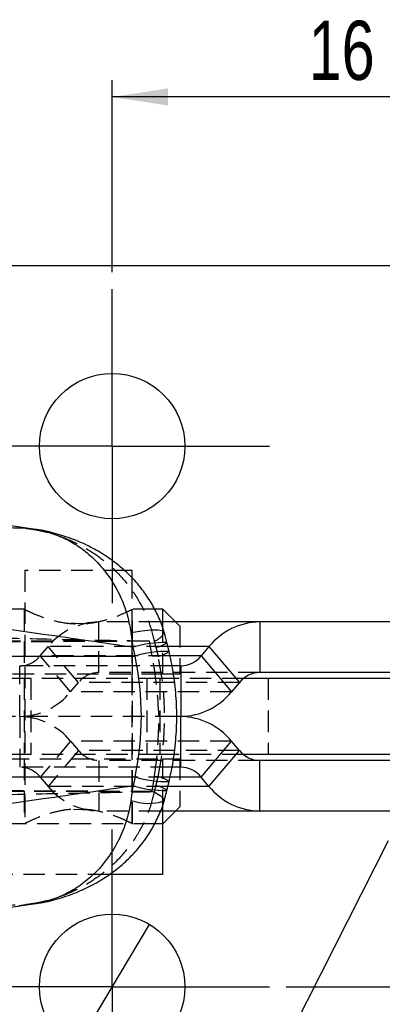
# Model space of a CAD drawing. Extents: x 17 to 198, y 4 to 144.
# Tile 14 of 25: x 72 to 83, y 45 to 74. Entities that reach past the tile are written whole.
import ezdxf

# ---------------------------------------------------------------- set-up
doc = ezdxf.new("R2010")
doc.units = 0
doc.header["$LTSCALE"] = 0.5
doc.linetypes.add('HIDDEN', pattern=[1.905, 1.27, -0.635])
doc.layers.get('0').update_dxf_attribs({"linetype": 'CONTINUOUS'})
doc.styles.add('SLDTEXTSTYLE0', font='TXT', dxfattribs={"width": 0.75})
doc.dimstyles.new('SLDDIMSTYLE0', dxfattribs={"dimtxt": 1.75, "dimasz": 1.651, "dimexe": 0, "dimexo": 0.0625, "dimgap": 0.4375, "dimtad": 1, "dimdec": 1, "dimrnd": 1e-09, "dimzin": 12, "dimtxsty": 'SLDTEXTSTYLE0', "dimsah": 1, "dimcen": 0.09, "dimazin": 3, "dimtfac": 1, "dimtofl": 0, "dimtmove": 0, "dimatfit": 3, "dimtolj": 1, "dimtzin": 12})
doc.dimstyles.new('SLDDIMSTYLE1', dxfattribs={"dimtxt": 1.75, "dimasz": 1.651, "dimexe": 0, "dimexo": 0.0625, "dimgap": 0.4375, "dimtad": 1, "dimdec": 3, "dimrnd": 1e-09, "dimzin": 12, "dimtxsty": 'SLDTEXTSTYLE0', "dimsah": 1, "dimcen": 0.09, "dimazin": 3, "dimtfac": 1, "dimtdec": 3, "dimtofl": 0, "dimtmove": 0, "dimatfit": 3, "dimtolj": 1, "dimtzin": 12})
doc.dimstyles.new('SLDDIMSTYLE2', dxfattribs={"dimtxt": 1.75, "dimasz": 1.651, "dimexe": 0, "dimexo": 0.0625, "dimgap": 0.4375, "dimtad": 1, "dimdec": 3, "dimrnd": 1e-09, "dimzin": 12, "dimtxsty": 'SLDTEXTSTYLE0', "dimblk1": 'NONE', "dimsah": 1, "dimcen": 0, "dimazin": 3, "dimtfac": 1, "dimtdec": 3, "dimtmove": 0, "dimatfit": 3, "dimtolj": 1, "dimtzin": 12})

# ---------------------------------------------------------------- blocks, each defined once
blk = doc.blocks.new('_D')
at = {"color": 218, "linetype": 'CONTINUOUS'}
for p, q in [((97.256, 66.88), (116.231, 66.88)), ((115.731, 66.88), (115.731, 40.21)), ((75.535, 40.21), (116.231, 40.21))]:
    blk.add_line(p, q, dxfattribs=at)
for points in [[(115.731, 66.88), (115.477, 65.229), (115.985, 65.229)], [(115.731, 40.21), (115.985, 41.861), (115.477, 41.861)]]:
    blk.add_solid(points, dxfattribs=at)
at = {"color": 218, "linetype": 'CONTINUOUS', "insert": (113.475, 51.387, -10.472), "char_height": 1.75, "attachment_point": 1, "rotation": 90, "style": 'SLDTEXTSTYLE0'}
blk.add_mtext('26,7', dxfattribs=at)
blk = doc.blocks.new('_D_1')
at = {"color": 218, "linetype": 'CONTINUOUS'}
for p, q in [((95.981, 61.546), (108.412, 61.546)), ((107.912, 45.546), (107.912, 61.546)), ((79.981, 45.546), (108.412, 45.546))]:
    blk.add_line(p, q, dxfattribs=at)
for points in [[(107.912, 61.546), (107.658, 59.895), (108.166, 59.895)], [(107.912, 45.546), (108.166, 47.197), (107.658, 47.197)]]:
    blk.add_solid(points, dxfattribs=at)
at = {"color": 218, "linetype": 'CONTINUOUS', "insert": (105.656, 52.045, -10.472), "char_height": 1.75, "attachment_point": 1, "rotation": 90, "style": 'SLDTEXTSTYLE0'}
blk.add_mtext('16', dxfattribs=at)
blk = doc.blocks.new('_D_2')
at = {"color": 218, "linetype": 'CONTINUOUS'}
for p, q in [((74.831, 66.696), (74.831, 72.38)), ((90.831, 66.696), (90.831, 72.38)), ((90.831, 71.88), (74.831, 71.88))]:
    blk.add_line(p, q, dxfattribs=at)
for points in [[(74.831, 71.88), (76.482, 71.626), (76.482, 72.134)], [(90.831, 71.88), (89.18, 72.134), (89.18, 71.626)]]:
    blk.add_solid(points, dxfattribs=at)
at = {"color": 218, "linetype": 'CONTINUOUS', "insert": (80.642, 74.136, -10.472), "char_height": 1.75, "attachment_point": 1, "style": 'SLDTEXTSTYLE0'}
blk.add_mtext('16', dxfattribs=at)
blk = doc.blocks.new('_D_3')
at = {"color": 218, "linetype": 'CONTINUOUS'}
for q in [(75.933, 47.392), (65.503, 29.918)]:
    blk.add_line((73.729, 43.7), q, dxfattribs=at)
blk.add_solid([(73.729, 43.7), (72.665, 42.412), (73.101, 42.152)], dxfattribs=at)
at = {"color": 218, "linetype": 'CONTINUOUS', "char_height": 1.75, "attachment_point": 1, "rotation": 59.1657, "style": 'SLDTEXTSTYLE0'}
for s, insert in [('4,3', (64.901, 33.351, -10.472)), ('%%c', (63.571, 31.071, -10.472))]:
    blk.add_mtext(s, dxfattribs=dict(at, insert=insert))
blk = doc.blocks.new('_NONE')
blk = doc.blocks.new('SW_CENTERMARKSYMBOL_0')
at = {"color": 0, "linetype": 'CONTINUOUS'}
for p, q in [((0, 2.5), (0, 4.65)), ((0, 0), (0, 2.5)), ((-2.5, 0), (-4.65, 0)), ((0, 0), (-2.5, 0)), ((0, 0), (0, -2.5)), ((0, 0), (2.5, 0)), ((2.5, 0), (4.65, 0)), ((0, -2.5), (0, -4.65))]:
    blk.add_line(p, q, dxfattribs=at)
blk = doc.blocks.new('SW_CENTERMARKSYMBOL_2')
at = {"color": 0, "linetype": 'CONTINUOUS'}
for p, q in [((0, 2.5), (0, 4.65)), ((0, 0), (0, 2.5)), ((-2.5, 0), (-4.65, 0)), ((0, 0), (-2.5, 0)), ((0, 0), (0, -2.5)), ((0, 0), (2.5, 0)), ((2.5, 0), (4.65, 0)), ((0, -2.5), (0, -4.65))]:
    blk.add_line(p, q, dxfattribs=at)

msp = doc.modelspace()

# ---------------------------------------------------------------- linework, layer by layer
at = {"color": 7, "linetype": 'CONTINUOUS'}
for p, q in [((96.7557, 66.8797), (69.6196, 66.8797)), ((72.5087, 59.0924), (68.1563, 59.7266)), ((75.4192, 57.8697), (75.2088, 57.8697)), ((75.4192, 57.6451), (75.4192, 57.8697)), ((76.3317, 56.7197), (76.0841, 56.7197)), ((76.7067, 56.3447), (76.3317, 56.7197)), ((76.3317, 56.3447), (76.3317, 56.7197)), ((79.1947, 56.3447), (76.2557, 56.3447)), ((79.1947, 56.3447), (79.1947, 54.8447)), ((99.6991, 56.3447), (79.1947, 56.3447)), ((75.4473, 55.5929), (75.3914, 56.0267)), ((76.5133, 55.4707), (76.4502, 55.7339)), ((75.5104, 55.3297), (75.4473, 55.5929)), ((77.6944, 55.6125), (77.4611, 55.3376)), ((77.6944, 55.6125), (78.5946, 54.5518)), ((55.8555, 55.3297), (75.5104, 55.3297)), ((77.4611, 55.3376), (78.3613, 54.2769)), ((76.861, 55.0447), (76.5989, 55.0447)), ((76.861, 55.0447), (76.861, 53.5447)), ((99.6991, 54.8447), (79.1947, 54.8447)), ((78.5946, 54.5518), (78.3613, 54.2769)), ((87.5429, 54.6697), (78.7151, 54.6697)), ((76.861, 53.5447), (76.7387, 53.5447)), ((76.861, 52.0447), (76.861, 53.5447)), ((77.4611, 51.7518), (78.3613, 52.8125)), ((78.5946, 52.5376), (78.3613, 52.8125)), ((77.6944, 51.4769), (78.5946, 52.5376)), ((87.5429, 52.4197), (78.7151, 52.4197)), ((79.1947, 50.7447), (79.1947, 52.2447)), ((99.6991, 52.2447), (79.1947, 52.2447)), ((76.861, 52.0447), (76.6037, 52.0447)), ((55.8555, 51.7597), (75.5104, 51.7597)), ((75.5104, 51.7597), (75.4473, 51.4965)), ((76.4502, 51.3555), (76.5133, 51.6187)), ((77.6944, 51.4769), (77.4611, 51.7518)), ((75.3914, 51.0627), (75.4473, 51.4965)), ((79.1947, 50.7447), (76.2567, 50.7447)), ((76.3317, 50.3697), (76.7067, 50.7447)), ((76.3317, 50.3697), (76.3317, 50.7447)), ((99.6991, 50.7447), (79.1947, 50.7447)), ((76.3317, 50.3697), (76.1098, 50.3697)), ((76.3317, 48.8697), (76.3317, 50.3697)), ((79.4965, 42.9528), (83.0003, 49.8795)), ((76.3317, 48.8697), (74.7479, 48.8697)), ((68.1158, 47.3563), (72.5088, 47.9977))]:
    msp.add_line(p, q, dxfattribs=at)
at = {"color": 7, "linetype": 'HIDDEN'}
for p, q in [((72.084, 59.1441), (72.272, 59.1168)), ((72.6061, 59.0749), (72.5084, 59.088)), ((75.2088, 57.8697), (72.2442, 57.8697)), ((72.2442, 57.8697), (72.2442, 50.3697)), ((75.4192, 50.3697), (75.4192, 57.6451)), ((72.2446, 56.7197), (37.5755, 56.7197)), ((72.2317, 56.7197), (72.2317, 54.7947)), ((76.0841, 56.7197), (75.4111, 56.7197)), ((75.4317, 54.7947), (75.4317, 56.7197)), ((73.8317, 56.2871), (73.629, 56.305)), ((73.981, 56.2929), (73.8317, 56.2871)), ((76.2557, 56.3447), (74.4351, 56.3447)), ((74.4351, 54.8447), (74.4351, 56.3447)), ((76.3317, 54.7947), (76.3317, 56.3447)), ((76.8317, 56.2197), (76.7067, 56.3447)), ((76.8317, 56.2197), (76.8317, 54.7947)), ((75.932, 55.7692), (52.9552, 55.6513)), ((75.932, 55.7692), (71.5966, 55.7692)), ((76.0142, 55.3297), (75.932, 55.7692)), ((76.0766, 55.777), (76.1261, 55.5929)), ((72.7015, 55.3376), (72.9347, 55.6125)), ((73.8349, 54.5518), (72.9347, 55.6125)), ((76.4794, 55.6125), (72.9347, 55.6125)), ((76.1261, 55.5929), (76.1892, 55.3297)), ((73.6016, 54.2769), (72.7015, 55.3376)), ((76.5401, 55.3376), (72.7015, 55.3376)), ((76.1892, 55.3297), (76.0142, 55.3297)), ((76.5989, 55.0447), (57.0392, 55.0447)), ((76.3317, 54.7947), (69.8317, 54.7947)), ((72.1013, 53.5447), (72.1013, 55.0447)), ((79.1947, 54.8447), (74.4351, 54.8447)), ((76.8317, 54.7947), (76.3317, 54.7947)), ((72.4254, 54.6697), (71.0631, 54.6697)), ((72.2317, 54.6697), (72.2317, 52.4197)), ((72.4254, 54.6697), (72.4254, 52.4197)), ((76.2436, 54.6697), (72.4254, 54.6697)), ((73.6016, 54.2769), (73.8349, 54.5518)), ((78.5946, 54.5518), (73.8349, 54.5518)), ((75.4317, 52.4197), (75.4317, 54.6697)), ((75.8546, 54.6697), (75.8546, 52.4197)), ((76.2436, 54.6697), (76.2436, 52.4197)), ((78.7151, 54.6697), (76.2436, 54.6697)), ((79.4466, 54.6697), (79.4466, 52.4197)), ((78.3613, 54.2769), (73.6016, 54.2769)), ((76.7387, 53.5447), (57.0392, 53.5447)), ((72.1013, 53.5447), (72.1013, 52.0447)), ((73.6016, 52.8125), (72.7015, 51.7518)), ((78.3613, 52.8125), (73.6016, 52.8125)), ((73.6016, 52.8125), (73.8349, 52.5376)), ((73.8349, 52.5376), (72.9347, 51.4769)), ((78.5946, 52.5376), (73.8349, 52.5376)), ((69.8317, 52.2947), (76.3317, 52.2947)), ((72.4254, 52.4197), (71.0631, 52.4197)), ((72.2317, 52.2947), (72.2317, 50.3697)), ((76.2436, 52.4197), (72.4254, 52.4197)), ((79.1947, 52.2447), (74.4351, 52.2447)), ((74.4351, 52.2447), (74.4351, 50.7447)), ((75.4317, 50.3697), (75.4317, 52.2947)), ((78.7151, 52.4197), (76.2436, 52.4197)), ((76.3317, 50.7447), (76.3317, 52.2947)), ((76.3317, 52.2947), (76.8317, 52.2947)), ((76.8317, 52.2947), (76.8317, 50.8697)), ((76.6037, 52.0447), (57.0392, 52.0447)), ((72.7015, 51.7518), (72.9347, 51.4769)), ((76.5416, 51.7518), (72.7015, 51.7518)), ((76.0143, 51.3202), (76.0802, 51.7597)), ((76.1892, 51.7597), (76.0802, 51.7597)), ((76.1261, 51.4965), (76.1892, 51.7597)), ((76.0143, 51.3202), (53.3225, 51.4365)), ((76.0143, 51.3202), (71.5143, 51.3202)), ((76.4794, 51.4769), (72.9347, 51.4769)), ((76.1261, 51.4965), (76.0766, 51.3124)), ((73.6825, 50.7965), (73.8317, 50.8023)), ((73.8317, 50.8023), (74.0345, 50.7843)), ((76.2567, 50.7447), (74.4351, 50.7447)), ((76.7067, 50.7447), (76.8317, 50.8697)), ((76.1098, 50.3697), (71.3317, 50.3697)), ((74.7479, 48.8697), (71.3317, 48.8697)), ((72.272, 47.9726), (72.084, 47.9453)), ((72.5084, 48.0011), (72.5973, 48.0129))]:
    msp.add_line(p, q, dxfattribs=at)
at = {"color": 8, "linetype": 'CONTINUOUS'}
for p, q in [((77.6944, 55.6125), (76.4794, 55.6125)), ((77.4611, 55.3376), (76.5401, 55.3376)), ((77.4611, 51.7518), (76.5416, 51.7518)), ((77.6944, 51.4769), (76.4794, 51.4769))]:
    msp.add_line(p, q, dxfattribs=at)
at = {"color": 8, "linetype": 'CONTINUOUS', "flags": 128}
msp.add_lwpolyline([(75.3914, 56.0267), (75.7122, 56.0798), (75.978, 56.1087), (76.1799, 56.1124), (76.311, 56.0907), (76.3668, 56.0443), (76.3668, 56.0443)], dxfattribs=at)
at = {"color": 7, "linetype": 'HIDDEN', "flags": 128}
msp.add_lwpolyline([(76.0766, 51.3124), (76.2476, 51.2046), (76.3454, 51.1145), (76.3668, 51.0451), (76.3667, 51.045)], dxfattribs=at)
at = {"color": 7, "linetype": 'CONTINUOUS'}
for centre in [(74.8315, 61.5457), (74.8315, 45.5457)]:
    msp.add_circle(centre, 2.15, dxfattribs=at)
at = {"color": 7, "linetype": 'HIDDEN'}
for centre, radius, start, end in [((74.4707, 54.3686), 1.9764, 91.03204, 140.99716), ((75.9573, 56.1976), 0.4372, 285.83502, 339.46607), ((75.9918, 56.3446), 0.7637, 280.13346, 306.89606), ((76.0545, 56.0825), 0.7648, 280.14823, 306.86965), ((72.0871, 55.8351), 0.7906, 271.03203, 320.99716), ((74.4493, 54.0542), 0.7906, 91.03205, 140.99713), ((72.0657, 55.5208), 1.9764, 271.03204, 320.99717), ((72.0657, 51.5686), 1.9765, 39.00284, 88.96796), ((74.4493, 53.0351), 0.7906, 219.00289, 268.96794), ((72.0871, 51.2542), 0.7906, 39.00282, 88.96798), ((76.0545, 51.0068), 0.7648, 53.13027, 79.85178), ((74.4707, 52.7208), 1.9764, 219.00282, 268.96797), ((75.9918, 50.7448), 0.7637, 53.10394, 79.86654)]:
    msp.add_arc(centre, radius, start, end, dxfattribs=at)
at = {"color": 7, "linetype": 'CONTINUOUS'}
for centre, radius, start, end in [((79.2303, 54.3686), 1.9764, 91.03203, 140.99717), ((76.8467, 55.8351), 0.7906, 271.03206, 320.99711), ((79.209, 54.0542), 0.7906, 91.03199, 140.9972), ((76.8254, 55.5208), 1.9764, 271.03202, 320.99719), ((76.8254, 51.5686), 1.9764, 39.00281, 88.96798), ((79.209, 53.0351), 0.7906, 219.00283, 268.968), ((76.8467, 51.2542), 0.7906, 39.00287, 88.96795), ((79.2303, 52.7208), 1.9764, 219.00282, 268.96798)]:
    msp.add_arc(centre, radius, start, end, dxfattribs=at)
at = {"color": 8, "linetype": 'CONTINUOUS'}
for centre, radius, start, end in [((76.3759, 52.6256), 3.1091, 88.6307, 107.37802), ((76.4385, 52.3653), 3.1063, 88.61984, 107.38477), ((76.4385, 54.7241), 3.1063, 252.61524, 271.38012), ((76.3759, 54.4637), 3.1091, 252.62198, 271.3693), ((75.9049, 52.4769), 1.5045, 250.04218, 287.87493)]:
    msp.add_arc(centre, radius, start, end, dxfattribs=at)
at = {"color": 7, "linetype": 'CONTINUOUS'}
msp.add_ellipse((63.6205, 53.5447), major_axis=(12.0733, 0), ratio=0.8514179, start_param=6.1086524, end_param=6.4577182, dxfattribs=at)
at = {"color": 7, "linetype": 'HIDDEN'}
for centre, major_axis, ratio, start_param, end_param in [((67.4652, 53.5447), (-1.3526, 10.2154), 0.8468696, 4.6007209, 4.7752539), ((63.6205, 53.5447), (12.7626, 0), 0.805435, 6.1086524, 6.4577182), ((67.4652, 53.5447), (0, 10.2794), 0.8510166, 4.5378561, 4.712389)]:
    msp.add_ellipse(centre, major_axis=major_axis, ratio=ratio, start_param=start_param, end_param=end_param, dxfattribs=at)
for points, knots in [([(72.272, 59.1168), (71.7916, 59.1245), (70.8417, 59.1397), (69.8946, 59.1578), (69.4263, 59.1668)], [0, 0, 0, 0, 0.5056106, 1, 1, 1, 1]), ([(72.272, 59.1168), (72.2762, 59.1163), (72.2812, 59.1157), (72.2904, 59.1146), (72.3011, 59.1133), (72.3207, 59.1108), (72.3516, 59.1068), (72.4022, 59.0997), (72.485, 59.0871), (72.6205, 59.0633), (72.8437, 59.0157), (73.0236, 58.9658), (73.3272, 58.8692), (73.7012, 58.7224), (74.2298, 58.4299), (74.7419, 58.0491), (75.2249, 57.5633), (75.621, 56.9968), (75.9164, 56.395), (76.0227, 55.9847), (76.0766, 55.777)], [0, 0, 0, 0, 0.0024022, 0.0028172, 0.0051722, 0.008461, 0.0138416, 0.0226465, 0.0370643, 0.0607135, 0.0996848, 0.1647305, 0.1649371, 0.2777808, 0.3882415, 0.500691, 0.6316467, 0.7664448, 0.8817146, 1, 1, 1, 1]), ([(72.272, 59.1168), (72.2755, 59.1165), (72.2797, 59.1162), (72.2873, 59.1157), (72.2963, 59.115), (72.3125, 59.1138), (72.3383, 59.1116), (72.3804, 59.1076), (72.439, 59.1013), (72.4843, 59.0948), (72.5085, 59.0913)], [0, 0, 0, 0, 0.0447977, 0.052538, 0.0964225, 0.1577376, 0.258058, 0.4222341, 0.6910842, 1, 1, 1, 1]), ([(72.2446, 56.7133), (72.2405, 56.7153), (72.2151, 56.728), (72.3226, 56.6736), (72.5578, 56.5645), (72.9468, 56.4154), (73.4481, 56.2959), (73.9846, 56.2756), (74.4678, 56.3489), (74.8926, 56.4777), (75.2297, 56.6193), (75.4216, 56.7145), (75.4138, 56.7107), (75.4111, 56.7094)], [0, 0, 0, 0, 0.0183487, 0.1137155, 0.2104552, 0.3164857, 0.4292946, 0.5329972, 0.6251905, 0.7217293, 0.8306503, 0.9424793, 1, 1, 1, 1]), ([(71.4509, 55.8714), (72.2204, 55.8534), (73.763, 55.8173), (75.3043, 55.7904), (76.0766, 55.777)], [0, 0, 0, 0, 0.4988866, 1, 1, 1, 1]), ([(76.0766, 51.3124), (75.3043, 51.2989), (73.763, 51.2721), (72.2204, 51.236), (71.4509, 51.2179)], [0, 0, 0, 0, 0.5011134, 1, 1, 1, 1]), ([(76.0766, 51.3124), (76.0244, 51.1099), (75.9184, 50.6997), (75.6272, 50.1034), (75.2296, 49.5316), (74.7501, 49.0471), (74.2329, 48.6615), (73.7045, 48.3682), (73.3272, 48.2202), (73.0236, 48.1235), (72.8437, 48.0737), (72.6205, 48.0261), (72.485, 48.0023), (72.4022, 47.9897), (72.3516, 47.9826), (72.3207, 47.9786), (72.3011, 47.9761), (72.2904, 47.9748), (72.2812, 47.9737), (72.2762, 47.9731), (72.272, 47.9726)], [0, 0, 0, 0, 0.1152392, 0.2335553, 0.364458, 0.4993095, 0.6097524, 0.7222195, 0.8350631, 0.8352697, 0.9003153, 0.9392866, 0.9629357, 0.9773535, 0.9861585, 0.991539, 0.9948278, 0.9971828, 0.9975979, 1, 1, 1, 1]), ([(75.4189, 50.3761), (75.423, 50.374), (75.4484, 50.3614), (75.3408, 50.4157), (75.1057, 50.5249), (74.7167, 50.674), (74.2154, 50.7935), (73.6789, 50.8138), (73.1956, 50.7405), (72.7708, 50.6117), (72.4338, 50.4701), (72.2419, 50.3748), (72.2497, 50.3787), (72.2523, 50.38)], [0, 0, 0, 0, 0.0183487, 0.1137155, 0.2104552, 0.3164857, 0.4292947, 0.5329972, 0.6251904, 0.7217294, 0.8306503, 0.9424793, 1, 1, 1, 1]), ([(69.4263, 47.9226), (69.8946, 47.9315), (70.8417, 47.9496), (71.7916, 47.9649), (72.272, 47.9726)], [0, 0, 0, 0, 0.4943894, 1, 1, 1, 1]), ([(72.5088, 47.9981), (72.4844, 47.9946), (72.439, 47.9881), (72.3804, 47.9818), (72.3383, 47.9778), (72.3125, 47.9756), (72.2963, 47.9743), (72.2873, 47.9737), (72.2797, 47.9731), (72.2755, 47.9728), (72.272, 47.9726)], [0, 0, 0, 0, 0.3095664, 0.5781634, 0.742185, 0.842411, 0.9036683, 0.9475116, 0.9552445, 1, 1, 1, 1])]:
    msp.add_open_spline(points, degree=3, knots=knots, dxfattribs=at)
at = {"color": 8, "linetype": 'CONTINUOUS'}
for points, knots in [([(72.5085, 59.0913), (72.5189, 59.0899), (72.5864, 59.0808), (72.7477, 59.0501), (72.8972, 59.0118), (73.149, 58.9342), (73.4589, 58.8107), (73.8954, 58.5517), (74.3165, 58.204), (74.7114, 57.7504), (75.0323, 57.2113), (75.2684, 56.6311), (75.3501, 56.2299), (75.3914, 56.0267)], [0, 0, 0, 0, 0.0074846, 0.0486649, 0.1174028, 0.1175852, 0.2368194, 0.3535575, 0.4723979, 0.6107734, 0.7532088, 0.8750112, 1, 1, 1, 1]), ([(75.3914, 51.0627), (75.3513, 50.8647), (75.2701, 50.4634), (75.0373, 49.8885), (74.7152, 49.3442), (74.3233, 48.8915), (73.8979, 48.5394), (73.4617, 48.2798), (73.149, 48.1553), (72.8972, 48.0775), (72.7477, 48.0393), (72.5865, 48.0086), (72.5191, 47.9995), (72.5088, 47.9981)], [0, 0, 0, 0, 0.12177649, 0.24680451, 0.385131, 0.52763071, 0.64435627, 0.76322166, 0.88246208, 0.88264452, 0.95138593, 0.99256844, 1, 1, 1, 1])]:
    msp.add_open_spline(points, degree=3, knots=knots, dxfattribs=at)
at = {"color": 7, "linetype": 'CONTINUOUS'}
for points, knots in [([(76.362, 56.0419), (76.3531, 56.0772), (76.3078, 56.2577), (76.1728, 56.5684), (75.9589, 56.9706), (75.6928, 57.3483), (75.3816, 57.7003), (75.0274, 58.0221), (74.6307, 58.3123), (74.1922, 58.5674), (73.7154, 58.7839), (73.201, 58.9528), (72.8267, 59.0461), (72.624, 59.0726), (72.6061, 59.0749)], [0, 0, 0, 0, 0.0213305, 0.1091501, 0.1977462, 0.2889197, 0.3800547, 0.4738161, 0.5703538, 0.6694534, 0.7727953, 0.8791073, 0.9893615, 1, 1, 1, 1]), ([(75.4473, 55.5929), (74.5624, 55.7204), (68.6656, 56.5705), (62.7688, 57.4423), (57.757, 58.1834)], [0, 0, 0, 0, 0.1500621, 1, 1, 1, 1]), ([(76.4487, 55.7337), (76.4356, 55.7916), (76.4118, 55.8964), (76.3777, 55.9976), (76.3624, 56.0428)], [0, 0, 0, 0, 0.5526304, 1, 1, 1, 1]), ([(76.5133, 51.6187), (76.5453, 51.762), (76.6289, 52.1364), (76.7131, 52.7509), (76.752, 53.458), (76.728, 54.1638), (76.6509, 54.8371), (76.5572, 55.2687), (76.5133, 55.4707)], [0, 0, 0, 0, 0.1133403, 0.2961448, 0.4779266, 0.6591678, 0.8404669, 1, 1, 1, 1]), ([(57.757, 48.906), (62.7688, 49.647), (68.6656, 50.5189), (74.5624, 51.3689), (75.4473, 51.4965)], [0, 0, 0, 0, 0.8499379, 1, 1, 1, 1]), ([(76.3635, 51.0455), (76.373, 51.0734), (76.4076, 51.1745), (76.4312, 51.2797), (76.4482, 51.3559)], [0, 0, 0, 0, 0.2758575, 1, 1, 1, 1]), ([(72.5973, 48.0129), (72.6138, 48.015), (72.8242, 48.0422), (73.2222, 48.1414), (73.7599, 48.3221), (74.2513, 48.5527), (74.6903, 48.8163), (75.0884, 49.1175), (75.4423, 49.4512), (75.7494, 49.8142), (76.0097, 50.202), (76.2128, 50.612), (76.3314, 50.8957), (76.3661, 51.0441), (76.3668, 51.0468)], [0, 0, 0, 0, 0.0097879, 0.1251911, 0.2411223, 0.3442443, 0.44456, 0.5423504, 0.6375285, 0.7299648, 0.8211771, 0.9107366, 0.998369, 1, 1, 1, 1])]:
    msp.add_open_spline(points, degree=3, knots=knots, dxfattribs=at)

# ---------------------------------------------------------------- block references
at = {"color": 218, "linetype": 'CONTINUOUS'}
for name, p in [('SW_CENTERMARKSYMBOL_0', (74.8315, 61.5457)), ('SW_CENTERMARKSYMBOL_2', (74.8315, 45.5457))]:
    msp.add_blockref(name, p, dxfattribs=at)

# ---------------------------------------------------------------- dimensions: what is measured, and where the dimension line sits
dim = msp.add_linear_dim(base=(74.8315, 71.8797), p1=(90.8315, 66.1957), p2=(74.8315, 66.1957), dimstyle='SLDDIMSTYLE1', dxfattribs=at)
dim.commit()
dim.dimension.update_dxf_attribs({"geometry": '_D_2', "text_midpoint": (82.6456, 71.8797), "dimtype": 160})
for base, p1, p2, dimstyle, picture, middle in [((115.7307, 40.2097), (96.7557, 66.8797), (75.0348, 40.2097), 'SLDDIMSTYLE0', '_D', (115.7307, 54.3611)), ((107.9121, 61.5457), (79.4815, 45.5457), (95.4815, 61.5457), 'SLDDIMSTYLE1', '_D_1', (107.9121, 54.0488))]:
    dim = msp.add_linear_dim(base=base, p1=p1, p2=p2, angle=90, dimstyle=dimstyle, dxfattribs=at)
    dim.commit()
    dim.dimension.update_dxf_attribs({"geometry": picture, "text_midpoint": middle, "dimtype": 160})
dim = msp.add_diameter_dim_2p(p1=(75.9334, 47.3918), p2=(73.7295, 43.6996), dimstyle='SLDDIMSTYLE2', dxfattribs=at)
dim.commit()
dim.dimension.update_dxf_attribs({"geometry": '_D_3', "text_midpoint": (67.338, 32.9923), "dimtype": 163})

doc.saveas('drawing.dxf')
